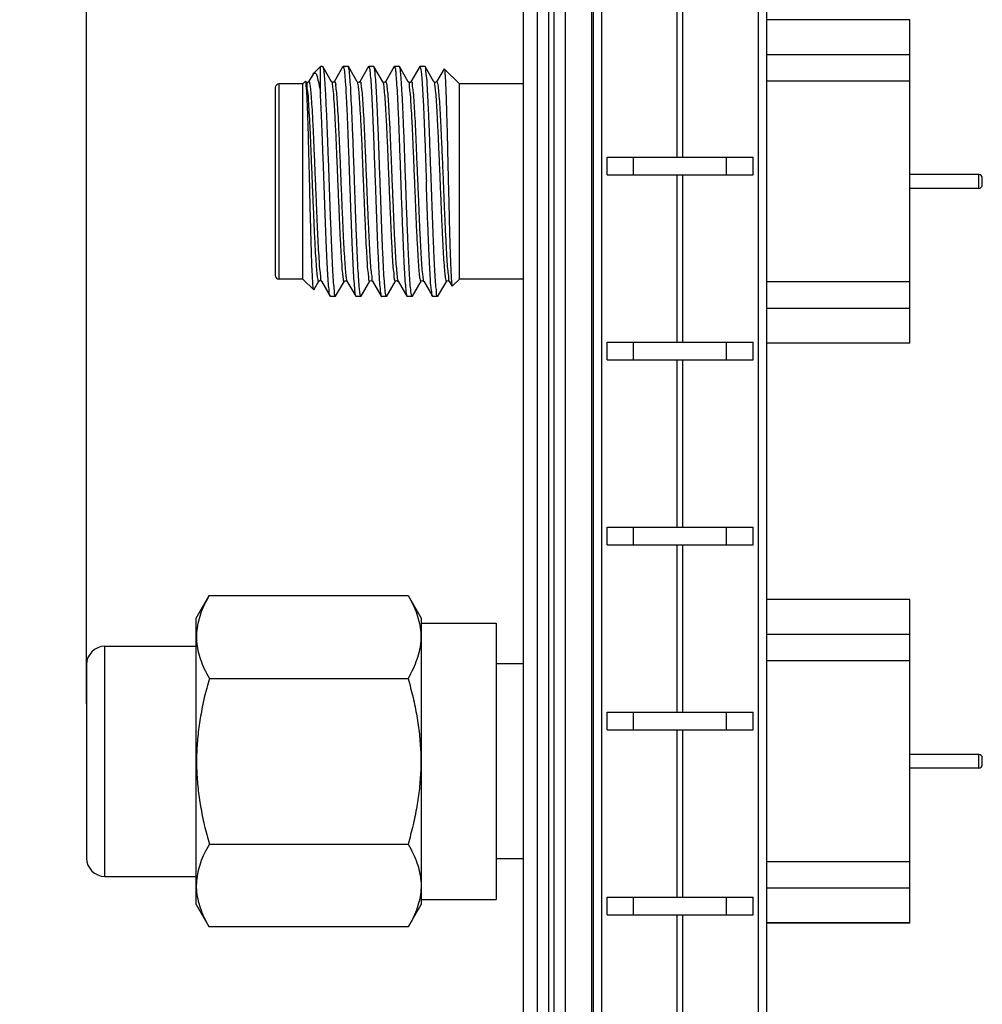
# Model space of a CAD drawing. Header units: inches. Extents: x 0.2 to 16.8, y 0.1 to 10.8.
# Tile 14 of 17: x 8.6 to 9.6, y 3.8 to 4.8. Entities that reach past the tile are written whole.
import ezdxf

# ---------------------------------------------------------------- set-up
doc = ezdxf.new("R2010")
doc.units = ezdxf.units.IN
doc.header["$LTSCALE"] = 0.935
doc.header["$MEASUREMENT"] = 0
doc.layers.get('0').update_dxf_attribs({"linetype": 'CONTINUOUS'})
doc.layers.add('DIMENSIONS', color=7, linetype='CONTINUOUS')
doc.styles.get("Standard").update_dxf_attribs({"font": 'txt', "width": 0.8})
doc.dimstyles.new('DIMSTYLE_1', dxfattribs={"dimtxt": 0.125, "dimasz": 0.18, "dimexe": 0.18, "dimexo": 0.0625, "dimgap": 0.09, "dimtad": 0, "dimtih": 1, "dimtoh": 1, "dimdec": 3, "dimzin": 4, "dimdsep": 46, "dimtxsty": 'STANDARD', "dimblk": '_FILLED', "dimblk1": '_FILLED', "dimblk2": '_FILLED', "dimcen": 0.09, "dimadec": 0, "dimazin": 0, "dimtp": 0.001, "dimtm": 0.001, "dimtfac": 1, "dimtdec": 3, "dimtofl": 0, "dimtmove": 0, "dimatfit": 3, "dimldrblk": '_FILLED', "dimfxl": 1, "dimtolj": 1, "dimtzin": 4, "dimarcsym": 0})

# ---------------------------------------------------------------- blocks, each defined once
blk = doc.blocks.new('*D13')
at = {"layer": 'DIMENSIONS', "color": 2, "linetype": 'CONTINUOUS'}
blk.add_line((8.6563, 4.0862), (8.6563, 8.3548), dxfattribs=at)
at = {"layer": 'DIMENSIONS', "color": 2, "linetype": 'CONTINUOUS', "width": 0.8}
for s, p in [(']', (8.7188, 9.5423)), ('14.98', (8.7188, 9.0423)), ('[', (8.7188, 8.9423)), ('.590', (8.7188, 8.4173))]:
    blk.add_text(s, height=0.125, rotation=90, dxfattribs=at).set_placement(p)
blk = doc.blocks.new('_FILLED')
at = {"color": 0, "linetype": 'BYBLOCK'}
blk.add_solid([(0, 0), (-1, 0.1736), (-1, -0.1736)], dxfattribs=at)

msp = doc.modelspace()

# ---------------------------------------------------------------- linework, layer by layer
at = {"color": 7, "linetype": 'CONTINUOUS'}
for p, q in [((9.1459, 3.2243), (9.1459, 7.6673)), ((9.1579, 7.6673), (9.1579, 3.2243)), ((9.1639, 7.6673), (9.1639, 3.2243)), ((9.1759, 7.6673), (9.1759, 3.2243)), ((9.2051, 3.2243), (9.2051, 7.6673)), ((9.1309, 3.5473), (9.1309, 7.6573)), ((9.2069, 3.2733), (9.2069, 7.2733)), ((9.2158, 3.2733), (9.2158, 7.2733)), ((9.3859, 3.2733), (9.3859, 7.2733)), ((9.3949, 3.2733), (9.3949, 7.2733)), ((9.2977, 4.6799), (9.2977, 4.8619)), ((9.304, 4.6799), (9.304, 4.8619)), ((9.5503, 4.8293), (9.3949, 4.8293)), ((9.5503, 4.4779), (9.5503, 4.8294)), ((9.5503, 4.7914), (9.3949, 4.7914)), ((8.9023, 4.7704), (8.903, 4.7713)), ((8.9103, 4.7786), (8.903, 4.7713)), ((8.9126, 4.7786), (8.9103, 4.7786)), ((8.9103, 4.7495), (8.9103, 4.7786)), ((8.9126, 4.7786), (8.9129, 4.7784)), ((8.9224, 4.762), (8.9129, 4.7784)), ((8.9347, 4.7784), (8.9252, 4.762)), ((8.9347, 4.7784), (8.935, 4.7786)), ((8.9404, 4.7786), (8.935, 4.7786)), ((8.9406, 4.7784), (8.9404, 4.7786)), ((8.9502, 4.762), (8.9406, 4.7784)), ((8.9625, 4.7784), (8.953, 4.762)), ((8.9625, 4.7784), (8.9628, 4.7786)), ((8.9682, 4.7786), (8.9628, 4.7786)), ((8.9684, 4.7784), (8.9682, 4.7786)), ((8.9779, 4.762), (8.9684, 4.7784)), ((8.9903, 4.7784), (8.9808, 4.762)), ((8.9903, 4.7784), (8.9905, 4.7786)), ((8.9959, 4.7786), (8.9905, 4.7786)), ((8.9962, 4.7784), (8.9959, 4.7786)), ((9.0057, 4.762), (8.9962, 4.7784)), ((9.0181, 4.7784), (9.0085, 4.762)), ((9.0181, 4.7784), (9.0183, 4.7786)), ((9.0237, 4.7786), (9.0183, 4.7786)), ((9.024, 4.7784), (9.0237, 4.7786)), ((9.0335, 4.762), (9.024, 4.7784)), ((9.0445, 4.7762), (9.0363, 4.762)), ((9.0445, 4.7762), (9.0447, 4.7762)), ((9.0613, 4.7596), (9.0447, 4.7762)), ((8.8941, 4.7625), (8.8913, 4.7596)), ((8.8943, 4.7624), (8.8941, 4.7625)), ((8.8946, 4.762), (8.8946, 4.762)), ((8.9023, 4.7704), (8.8974, 4.762)), ((9.5503, 4.7628), (9.3949, 4.7628)), ((8.8613, 4.7556), (8.8613, 4.5516)), ((8.8913, 4.7596), (8.8653, 4.7596)), ((8.8653, 4.7596), (8.8653, 4.5476)), ((8.8913, 4.5476), (8.8913, 4.7596)), ((9.1309, 4.7596), (9.0613, 4.7596)), ((9.0613, 4.5476), (9.0613, 4.7596)), ((9.2216, 4.6799), (9.3801, 4.6799)), ((9.2216, 4.6609), (9.2216, 4.6799)), ((9.2503, 4.6609), (9.2503, 4.6799)), ((9.3514, 4.6609), (9.3514, 4.6799)), ((9.3801, 4.6609), (9.3801, 4.6799)), ((9.2216, 4.6609), (9.3801, 4.6609)), ((9.2977, 4.479), (9.2977, 4.6609)), ((9.304, 4.479), (9.304, 4.6609)), ((9.6251, 4.6611), (9.5503, 4.6611)), ((9.6251, 4.6461), (9.6251, 4.6611)), ((9.629, 4.6501), (9.629, 4.6572)), ((9.6251, 4.6461), (9.5503, 4.6461)), ((8.8913, 4.5476), (8.8653, 4.5476)), ((8.903, 4.536), (8.8913, 4.5476)), ((9.0613, 4.5476), (9.0535, 4.5399)), ((9.1309, 4.5476), (9.0613, 4.5476)), ((8.9031, 4.5361), (8.903, 4.536)), ((8.9031, 4.5361), (8.9085, 4.5453)), ((8.9112, 4.5455), (8.9113, 4.5453)), ((8.9113, 4.5453), (8.9208, 4.5289)), ((8.9268, 4.5289), (8.9363, 4.5453)), ((8.9391, 4.5453), (8.9486, 4.5289)), ((8.9545, 4.5289), (8.964, 4.5453)), ((8.9668, 4.5454), (8.9669, 4.5453)), ((8.9669, 4.5453), (8.9764, 4.5289)), ((8.9823, 4.5289), (8.9918, 4.5453)), ((8.9946, 4.5454), (8.9947, 4.5453)), ((8.9947, 4.5453), (9.0042, 4.5289)), ((9.0101, 4.5289), (9.0196, 4.5453)), ((9.0224, 4.5453), (9.0224, 4.5453)), ((9.0224, 4.5453), (9.0319, 4.5289)), ((9.0379, 4.5289), (9.0474, 4.5453)), ((9.0502, 4.5454), (9.0502, 4.5453)), ((9.0502, 4.5453), (9.0533, 4.5399)), ((9.0533, 4.5399), (9.0535, 4.5399)), ((9.5503, 4.5445), (9.3949, 4.5445)), ((8.9211, 4.5286), (8.9208, 4.5289)), ((8.9265, 4.5286), (8.9211, 4.5286)), ((8.9265, 4.5286), (8.9268, 4.5289)), ((8.9486, 4.5289), (8.9489, 4.5286)), ((8.9543, 4.5286), (8.9489, 4.5286)), ((8.9545, 4.5289), (8.9543, 4.5286)), ((8.982, 4.5286), (8.9767, 4.5286)), ((8.9823, 4.5289), (8.982, 4.5286)), ((9.0042, 4.5289), (9.0044, 4.5286)), ((9.0098, 4.5286), (9.0044, 4.5286)), ((9.0101, 4.5289), (9.0098, 4.5286)), ((9.0322, 4.5286), (9.0319, 4.5289)), ((9.0376, 4.5286), (9.0322, 4.5286)), ((9.0379, 4.5289), (9.0376, 4.5286)), ((9.5503, 4.5158), (9.3949, 4.5158)), ((9.2216, 4.479), (9.3801, 4.479)), ((9.2216, 4.46), (9.2216, 4.479)), ((9.2503, 4.46), (9.2503, 4.479)), ((9.3514, 4.46), (9.3514, 4.479)), ((9.3801, 4.46), (9.3801, 4.479)), ((9.5503, 4.478), (9.3949, 4.478)), ((9.5503, 4.4779), (9.3949, 4.4779)), ((9.2216, 4.46), (9.3801, 4.46)), ((9.2977, 4.278), (9.2977, 4.46)), ((9.304, 4.278), (9.304, 4.46)), ((9.2216, 4.278), (9.3801, 4.278)), ((9.2216, 4.259), (9.2216, 4.278)), ((9.2503, 4.259), (9.2503, 4.278)), ((9.3514, 4.259), (9.3514, 4.278)), ((9.3801, 4.259), (9.3801, 4.278)), ((9.2216, 4.259), (9.3801, 4.259)), ((9.2977, 4.0771), (9.2977, 4.259)), ((9.304, 4.0771), (9.304, 4.259)), ((8.7753, 4.1791), (8.7896, 4.2039)), ((8.7896, 4.2039), (9.0055, 4.2039)), ((9.0055, 4.2039), (9.0198, 4.1791)), ((9.5503, 4.1995), (9.3949, 4.1995)), ((9.5503, 4.1994), (9.3949, 4.1994)), ((9.5503, 3.8479), (9.5503, 4.1995)), ((8.7753, 3.8683), (8.7753, 4.1791)), ((9.0198, 4.1791), (9.0198, 3.8683)), ((9.0198, 4.1737), (9.1013, 4.1737)), ((9.1013, 4.1737), (9.1013, 3.8737)), ((9.5503, 4.1615), (9.3949, 4.1615)), ((8.6763, 4.1487), (8.7753, 4.1487)), ((8.6763, 3.8987), (8.6763, 4.1487)), ((9.1309, 4.1297), (9.1013, 4.1297)), ((9.5503, 4.1329), (9.3949, 4.1329)), ((8.6563, 4.1287), (8.6563, 3.9187)), ((8.7897, 4.1137), (9.0054, 4.1137)), ((9.2216, 4.0771), (9.3801, 4.0771)), ((9.2216, 4.0581), (9.2216, 4.0771)), ((9.2503, 4.0581), (9.2503, 4.0771)), ((9.3514, 4.0581), (9.3514, 4.0771)), ((9.3801, 4.0581), (9.3801, 4.0771)), ((9.2216, 4.0581), (9.3801, 4.0581)), ((9.2977, 3.8761), (9.2977, 4.0581)), ((9.304, 3.8761), (9.304, 4.0581)), ((9.6251, 4.0312), (9.5503, 4.0312)), ((9.6251, 4.0162), (9.6251, 4.0312)), ((9.629, 4.0202), (9.629, 4.0273)), ((9.6251, 4.0162), (9.5503, 4.0162)), ((8.7897, 3.9337), (9.0054, 3.9337)), ((9.1309, 3.9177), (9.1013, 3.9177)), ((9.5503, 3.9146), (9.3949, 3.9146)), ((8.6763, 3.8987), (8.7753, 3.8987)), ((9.5503, 3.8859), (9.3949, 3.8859)), ((9.0198, 3.8737), (9.1013, 3.8737)), ((9.2216, 3.8761), (9.3801, 3.8761)), ((9.2216, 3.8571), (9.2216, 3.8761)), ((9.2503, 3.8571), (9.2503, 3.8761)), ((9.3514, 3.8571), (9.3514, 3.8761)), ((9.3801, 3.8571), (9.3801, 3.8761)), ((8.7753, 3.8683), (8.7891, 3.8444)), ((9.006, 3.8444), (9.0198, 3.8683)), ((9.2216, 3.8571), (9.3801, 3.8571)), ((9.2977, 3.6752), (9.2977, 3.8571)), ((9.304, 3.6752), (9.304, 3.8571)), ((8.7891, 3.8444), (9.006, 3.8444)), ((9.5503, 3.8481), (9.3949, 3.8481)), ((9.5503, 3.8479), (9.3949, 3.8479))]:
    msp.add_line(p, q, dxfattribs=at)
for points in [[(8.8948, 4.7618), (8.8946, 4.762), (8.8946, 4.762)], [(8.8974, 4.762), (8.8973, 4.7618), (8.8965, 4.7613), (8.8951, 4.7615), (8.8948, 4.7618)], [(8.9226, 4.7618), (8.9224, 4.7619), (8.9224, 4.762)], [(8.9252, 4.762), (8.9251, 4.7618), (8.9243, 4.7613), (8.9229, 4.7615), (8.9226, 4.7618)], [(8.9503, 4.7618), (8.9502, 4.7619), (8.9501, 4.762)], [(8.953, 4.762), (8.9529, 4.7618), (8.952, 4.7613), (8.9507, 4.7615), (8.9503, 4.7618)], [(8.9781, 4.7618), (8.978, 4.7619), (8.9779, 4.762)], [(8.9808, 4.762), (8.9807, 4.7618), (8.9798, 4.7613), (8.9785, 4.7615), (8.9781, 4.7618)], [(9.0059, 4.7618), (9.0057, 4.7619), (9.0057, 4.762)], [(9.0085, 4.762), (9.0084, 4.7618), (9.0076, 4.7613), (9.0062, 4.7615), (9.0059, 4.7618)], [(9.0337, 4.7618), (9.0335, 4.7619), (9.0335, 4.762)], [(9.0363, 4.762), (9.0362, 4.7618), (9.0354, 4.7613), (9.034, 4.7615), (9.0337, 4.7618)], [(8.9085, 4.5453), (8.9086, 4.5455), (8.9097, 4.546), (8.911, 4.5457), (8.9112, 4.5455)], [(8.9363, 4.5453), (8.9363, 4.5454), (8.9371, 4.5459), (8.9385, 4.5459), (8.9391, 4.5454), (8.9391, 4.5453)], [(8.964, 4.5453), (8.9644, 4.5457), (8.9657, 4.546), (8.9667, 4.5455), (8.9668, 4.5454)], [(8.9918, 4.5453), (8.9922, 4.5457), (8.9934, 4.546), (8.9945, 4.5455), (8.9946, 4.5454)], [(9.0196, 4.5453), (9.0196, 4.5453), (9.02, 4.5457), (9.0213, 4.546), (9.0223, 4.5455), (9.0224, 4.5453)], [(9.0474, 4.5453), (9.0477, 4.5457), (9.049, 4.546), (9.0501, 4.5455), (9.0502, 4.5454)]]:
    msp.add_lwpolyline(points, dxfattribs=at)
for centre, radius, start, end in [((8.8653, 4.7556), 0.004, 90, 180), ((9.6251, 4.6572), 0.00394, 0, 90), ((9.6251, 4.6501), 0.00394, 270, 360), ((8.8653, 4.5516), 0.004, 180, 270), ((8.6763, 4.1287), 0.02, 90, 180), ((9.6251, 4.0273), 0.00394, 0, 90), ((9.6251, 4.0202), 0.00394, 270, 360), ((8.6763, 3.9187), 0.02, 180, 270)]:
    msp.add_arc(centre, radius, start, end, dxfattribs=at)
for points, knots in [([(8.903, 4.7714), (8.903, 4.7714), (8.9036, 4.7716), (8.906, 4.7714), (8.9069, 4.7661), (8.909, 4.7593), (8.9098, 4.7531), (8.9103, 4.7495)], [0, 0, 0, 0, 0.005598, 0.079346, 0.248559, 0.555616, 1, 1, 1, 1]), ([(8.9128, 4.7784), (8.913, 4.7781), (8.9139, 4.7754), (8.914, 4.7714), (8.915, 4.7626), (8.9156, 4.7515), (8.9163, 4.7372), (8.917, 4.7207), (8.9178, 4.7023), (8.9185, 4.6825), (8.9193, 4.6618), (8.92, 4.6409), (8.9207, 4.6204), (8.9215, 4.6009), (8.9222, 4.5828), (8.9229, 4.5667), (8.9237, 4.5532), (8.9241, 4.5424), (8.9255, 4.5349), (8.925, 4.5305), (8.9264, 4.529), (8.9266, 4.5289)], [0, 0, 0, 0, 0.00435, 0.024501, 0.058039, 0.104068, 0.161299, 0.228114, 0.302622, 0.38271, 0.466102, 0.550441, 0.633327, 0.712404, 0.785425, 0.85032, 0.90525, 0.948665, 0.979353, 0.996521, 1, 1, 1, 1]), ([(8.935, 4.7786), (8.9353, 4.7786), (8.9363, 4.7749), (8.9365, 4.7705), (8.9375, 4.7607), (8.9381, 4.7486), (8.9389, 4.7333), (8.9397, 4.7156), (8.9404, 4.696), (8.9412, 4.6751), (8.9417, 4.6609), (8.9419, 4.6536)], [0, 0, 0, 0, 0.016134, 0.060829, 0.134133, 0.234697, 0.358123, 0.499333, 0.657693, 0.8272, 1, 1, 1, 1]), ([(8.9473, 4.6536), (8.9471, 4.6609), (8.9466, 4.6752), (8.9458, 4.6962), (8.945, 4.7158), (8.9443, 4.7334), (8.9435, 4.7486), (8.9429, 4.7606), (8.9419, 4.7703), (8.9417, 4.7746), (8.9408, 4.778), (8.9406, 4.7784)], [0, 0, 0, 0, 0.174158, 0.344965, 0.504457, 0.646442, 0.769449, 0.86894, 0.942452, 0.988185, 1, 1, 1, 1]), ([(8.9628, 4.7786), (8.9631, 4.7786), (8.9641, 4.7748), (8.9643, 4.7703), (8.9653, 4.7606), (8.9659, 4.7486), (8.9667, 4.7334), (8.9674, 4.7158), (8.9682, 4.6962), (8.9689, 4.6752), (8.9695, 4.6609), (8.9697, 4.6536)], [0, 0, 0, 0, 0.016755, 0.06226, 0.135405, 0.234398, 0.35679, 0.498065, 0.65676, 0.826713, 1, 1, 1, 1]), ([(8.9751, 4.6536), (8.9748, 4.6609), (8.9743, 4.6752), (8.9736, 4.6961), (8.9728, 4.7157), (8.9721, 4.7333), (8.9713, 4.7486), (8.9707, 4.7606), (8.9697, 4.7704), (8.9695, 4.7746), (8.9686, 4.778), (8.9684, 4.7784)], [0, 0, 0, 0, 0.174033, 0.344726, 0.504126, 0.645913, 0.768389, 0.868869, 0.942804, 0.988337, 1, 1, 1, 1]), ([(8.9905, 4.7786), (8.9908, 4.7786), (8.9919, 4.7748), (8.9921, 4.7704), (8.993, 4.7606), (8.9937, 4.7486), (8.9945, 4.7333), (8.9952, 4.7157), (8.996, 4.6961), (8.9967, 4.6752), (8.9972, 4.6609), (8.9975, 4.6536)], [0, 0, 0, 0, 0.016507, 0.061817, 0.135389, 0.235376, 0.357252, 0.498345, 0.656964, 0.82682, 1, 1, 1, 1]), ([(9.0029, 4.6536), (9.0026, 4.6608), (9.0021, 4.6751), (9.0014, 4.6958), (9.0006, 4.7153), (8.9999, 4.7329), (8.9991, 4.7483), (8.9984, 4.7605), (8.9975, 4.7704), (8.9973, 4.7746), (8.9964, 4.778), (8.9962, 4.7784)], [0, 0, 0, 0, 0.173388, 0.342535, 0.499935, 0.641946, 0.76666, 0.868423, 0.942752, 0.988278, 1, 1, 1, 1]), ([(9.0183, 4.7786), (9.0186, 4.7787), (9.0197, 4.7748), (9.0199, 4.7704), (9.0208, 4.7605), (9.0215, 4.7483), (9.0223, 4.7329), (9.023, 4.7153), (9.0238, 4.6958), (9.0245, 4.6751), (9.025, 4.6608), (9.0253, 4.6536)], [0, 0, 0, 0, 0.016704, 0.062001, 0.135955, 0.237205, 0.36129, 0.502585, 0.659192, 0.827486, 1, 1, 1, 1]), ([(9.0307, 4.6536), (9.0304, 4.6605), (9.0299, 4.6739), (9.0292, 4.6937), (9.0285, 4.7123), (9.0278, 4.7295), (9.0271, 4.7447), (9.0262, 4.7572), (9.026, 4.7675), (9.0244, 4.7731), (9.0251, 4.778), (9.024, 4.7782), (9.024, 4.7782)], [0, 0, 0, 0, 0.163616, 0.323047, 0.474677, 0.612725, 0.735332, 0.838587, 0.918058, 0.97149, 0.998999, 1, 1, 1, 1]), ([(9.0447, 4.7762), (9.045, 4.7764), (9.0454, 4.7715), (9.0458, 4.7674), (9.0463, 4.7571), (9.0467, 4.745), (9.0472, 4.7298), (9.0477, 4.7126), (9.0482, 4.6938), (9.0486, 4.674), (9.0489, 4.6605), (9.0491, 4.6536)], [0, 0, 0, 0, 0.020152, 0.068764, 0.145534, 0.248677, 0.373475, 0.514542, 0.669898, 0.833191, 1, 1, 1, 1]), ([(8.8986, 4.6536), (8.8984, 4.6598), (8.8981, 4.6718), (8.8976, 4.6895), (8.8972, 4.7061), (8.8967, 4.7211), (8.8963, 4.7344), (8.8957, 4.745), (8.8956, 4.7541), (8.8946, 4.7578), (8.895, 4.7627), (8.8944, 4.7624)], [0, 0, 0, 0, 0.16918, 0.332544, 0.486587, 0.625796, 0.748465, 0.85028, 0.927034, 0.976952, 1, 1, 1, 1]), ([(8.8945, 4.7619), (8.8946, 4.7618), (8.896, 4.7611), (8.8949, 4.7569), (8.8968, 4.7506), (8.897, 4.7406), (8.898, 4.7281), (8.8987, 4.7131), (8.8995, 4.6963), (8.9002, 4.6781), (8.901, 4.6591), (8.9018, 4.64), (8.9026, 4.6213), (8.9033, 4.6036), (8.9041, 4.5875), (8.9049, 4.5735), (8.9056, 4.5623), (8.9065, 4.5531), (8.9069, 4.549), (8.9078, 4.5447), (8.9083, 4.5452), (8.9084, 4.5453)], [0, 0, 0, 0, 0.000597, 0.017025, 0.048495, 0.094144, 0.152561, 0.221907, 0.299992, 0.384341, 0.472283, 0.561029, 0.647767, 0.729746, 0.804369, 0.869276, 0.922416, 0.962127, 0.987208, 0.997189, 1, 1, 1, 1]), ([(8.8975, 4.7619), (8.8976, 4.7621), (8.8981, 4.7626), (8.899, 4.7583), (8.8995, 4.7543), (8.9003, 4.7451), (8.901, 4.7341), (8.9018, 4.7201), (8.9026, 4.7042), (8.9033, 4.6866), (8.9041, 4.6681), (8.9049, 4.6491), (8.9057, 4.6302), (8.9064, 4.6121), (8.9072, 4.5952), (8.9079, 4.5802), (8.9088, 4.5676), (8.9092, 4.5574), (8.9107, 4.5508), (8.9101, 4.5464), (8.9113, 4.5455), (8.9114, 4.5455)], [0, 0, 0, 0, 0.002772, 0.01276, 0.03767, 0.077041, 0.129698, 0.194012, 0.267977, 0.34928, 0.435377, 0.523572, 0.611101, 0.695224, 0.773307, 0.842906, 0.901848, 0.948299, 0.980837, 0.998557, 1, 1, 1, 1]), ([(8.9224, 4.7621), (8.923, 4.7622), (8.9231, 4.7571), (8.9241, 4.7527), (8.9247, 4.7427), (8.9255, 4.731), (8.9263, 4.7164), (8.9271, 4.7), (8.9278, 4.682), (8.9286, 4.6632), (8.9294, 4.644), (8.9302, 4.6252), (8.9309, 4.6072), (8.9317, 4.5908), (8.9325, 4.5762), (8.9333, 4.5645), (8.9339, 4.5545), (8.9349, 4.5501), (8.9351, 4.5447), (8.936, 4.5453), (8.9361, 4.5454)], [0, 0, 0, 0, 0.012832, 0.041176, 0.083944, 0.139827, 0.207071, 0.28355, 0.366844, 0.454314, 0.543186, 0.630644, 0.713915, 0.79036, 0.85756, 0.913392, 0.956103, 0.984384, 0.99754, 1, 1, 1, 1]), ([(8.9252, 4.7621), (8.9252, 4.7621), (8.9255, 4.762), (8.9271, 4.7607), (8.9265, 4.7563), (8.928, 4.7494), (8.9284, 4.7391), (8.9293, 4.7263), (8.93, 4.7112), (8.9308, 4.6943), (8.9316, 4.6761), (8.9323, 4.6572), (8.9331, 4.6382), (8.9339, 4.6197), (8.9346, 4.6022), (8.9354, 4.5864), (8.9362, 4.5726), (8.9369, 4.5616), (8.9378, 4.5527), (8.9381, 4.5488), (8.9389, 4.5456), (8.9391, 4.5453)], [0, 0, 0, 0, 0.000253, 0.004746, 0.023339, 0.056762, 0.104074, 0.163822, 0.234148, 0.312856, 0.397481, 0.485375, 0.573785, 0.659941, 0.741145, 0.814856, 0.878769, 0.930892, 0.969613, 0.993782, 1, 1, 1, 1]), ([(8.9502, 4.762), (8.9504, 4.7616), (8.9512, 4.7581), (8.9516, 4.7542), (8.9524, 4.745), (8.9531, 4.7338), (8.9539, 4.7197), (8.9547, 4.7036), (8.9555, 4.6859), (8.9562, 4.6672), (8.957, 4.6481), (8.9578, 4.6291), (8.9586, 4.6109), (8.9593, 4.5941), (8.9601, 4.5791), (8.961, 4.5667), (8.9613, 4.5565), (8.9629, 4.5507), (8.9622, 4.5455), (8.9638, 4.5454), (8.964, 4.5454)], [0, 0, 0, 0, 0.007043, 0.032268, 0.072167, 0.125533, 0.190695, 0.265596, 0.347867, 0.434899, 0.523936, 0.612154, 0.696756, 0.775062, 0.844591, 0.903148, 0.948888, 0.980398, 0.996816, 1, 1, 1, 1]), ([(8.9531, 4.7619), (8.9533, 4.762), (8.954, 4.7626), (8.9544, 4.7575), (8.9553, 4.7533), (8.9559, 4.7436), (8.9567, 4.7322), (8.9575, 4.7178), (8.9582, 4.7017), (8.959, 4.6839), (8.9598, 4.6653), (8.9605, 4.6462), (8.9613, 4.6274), (8.9621, 4.6095), (8.9629, 4.5929), (8.9636, 4.5781), (8.9645, 4.566), (8.9648, 4.5559), (8.9664, 4.5506), (8.9658, 4.5455), (8.9669, 4.5454), (8.9669, 4.5454)], [0, 0, 0, 0, 0.002516, 0.014687, 0.04181, 0.083261, 0.137791, 0.20371, 0.27896, 0.361189, 0.447823, 0.536147, 0.623397, 0.706838, 0.783859, 0.85205, 0.909282, 0.953778, 0.984181, 0.999685, 1, 1, 1, 1]), ([(8.9778, 4.7619), (8.978, 4.7617), (8.979, 4.7594), (8.979, 4.7554), (8.9801, 4.7472), (8.9807, 4.7366), (8.9815, 4.7231), (8.9823, 4.7074), (8.9831, 4.6901), (8.9838, 4.6716), (8.9846, 4.6525), (8.9854, 4.6335), (8.9862, 4.6151), (8.9869, 4.5979), (8.9877, 4.5825), (8.9885, 4.5693), (8.989, 4.5589), (8.9904, 4.5513), (8.99, 4.5471), (8.9916, 4.5451), (8.9918, 4.5451), (8.9919, 4.5452)], [0, 0, 0, 0, 0.004157, 0.025932, 0.062516, 0.112828, 0.175301, 0.24797, 0.328541, 0.414465, 0.503025, 0.591418, 0.676848, 0.756612, 0.82819, 0.88932, 0.938081, 0.972959, 0.992941, 0.998328, 1, 1, 1, 1]), ([(8.9807, 4.762), (8.9808, 4.7622), (8.9811, 4.7624), (8.9825, 4.7598), (8.9824, 4.7557), (8.9836, 4.7477), (8.9841, 4.7372), (8.985, 4.7239), (8.9857, 4.7084), (8.9865, 4.6912), (8.9872, 4.6728), (8.988, 4.6538), (8.9888, 4.6348), (8.9896, 4.6164), (8.9903, 4.5992), (8.9911, 4.5837), (8.9919, 4.5703), (8.9925, 4.5598), (8.9936, 4.5517), (8.9935, 4.5478), (8.9946, 4.5456), (8.9948, 4.5454)], [0, 0, 0, 0, 0.002808, 0.009161, 0.030204, 0.065964, 0.1154, 0.176986, 0.248797, 0.328584, 0.41384, 0.50189, 0.589968, 0.675306, 0.755225, 0.827216, 0.889023, 0.938714, 0.974756, 0.996095, 1, 1, 1, 1]), ([(9.0056, 4.7618), (9.0057, 4.7617), (9.007, 4.7608), (9.0063, 4.7564), (9.0079, 4.7497), (9.0082, 4.7394), (9.0091, 4.7266), (9.0099, 4.7115), (9.0106, 4.6945), (9.0114, 4.6762), (9.0122, 4.6572), (9.013, 4.6381), (9.0137, 4.6195), (9.0145, 4.602), (9.0153, 4.5861), (9.0161, 4.5723), (9.0167, 4.5613), (9.0177, 4.5525), (9.0179, 4.5484), (9.0191, 4.5447), (9.0195, 4.5451), (9.0196, 4.5453)], [0, 0, 0, 0, 0.001555, 0.01957, 0.052539, 0.099532, 0.159093, 0.229351, 0.308089, 0.392818, 0.480857, 0.569422, 0.65571, 0.736991, 0.810695, 0.874494, 0.92638, 0.964733, 0.988404, 0.997059, 1, 1, 1, 1]), ([(9.0086, 4.7618), (9.0088, 4.7619), (9.0103, 4.7621), (9.0097, 4.7567), (9.0112, 4.7515), (9.0116, 4.7413), (9.0125, 4.7292), (9.0132, 4.7144), (9.014, 4.6978), (9.0147, 4.6798), (9.0155, 4.661), (9.0163, 4.6419), (9.0171, 4.6232), (9.0178, 4.6055), (9.0186, 4.5893), (9.0194, 4.575), (9.0201, 4.5636), (9.0208, 4.5539), (9.0216, 4.5498), (9.022, 4.5455), (9.0223, 4.5452)], [0, 0, 0, 0, 0.002846, 0.018294, 0.048718, 0.093311, 0.15071, 0.219128, 0.296421, 0.380165, 0.467731, 0.556367, 0.64329, 0.725769, 0.801215, 0.867262, 0.921842, 0.96326, 0.990265, 1, 1, 1, 1]), ([(9.0335, 4.762), (9.0343, 4.7621), (9.0341, 4.7569), (9.0354, 4.7521), (9.0358, 4.742), (9.0367, 4.7301), (9.0374, 4.7154), (9.0382, 4.6988), (9.039, 4.6808), (9.0398, 4.6619), (9.0406, 4.6428), (9.0413, 4.624), (9.0421, 4.6062), (9.0429, 4.5898), (9.0436, 4.5754), (9.0444, 4.5639), (9.0451, 4.5541), (9.0459, 4.5498), (9.0464, 4.5447), (9.0471, 4.5453), (9.0472, 4.5454)], [0, 0, 0, 0, 0.014238, 0.04361, 0.087301, 0.143969, 0.211837, 0.288765, 0.372322, 0.459865, 0.548625, 0.635793, 0.718612, 0.794461, 0.860945, 0.915969, 0.957808, 0.985187, 0.997469, 1, 1, 1, 1]), ([(9.0364, 4.7619), (9.0365, 4.7621), (9.037, 4.7626), (9.0379, 4.7584), (9.0383, 4.7543), (9.0392, 4.7452), (9.0399, 4.7341), (9.0407, 4.7202), (9.0414, 4.7042), (9.0422, 4.6867), (9.043, 4.6681), (9.0438, 4.649), (9.0445, 4.6301), (9.0453, 4.612), (9.0461, 4.5951), (9.0468, 4.5801), (9.0477, 4.5675), (9.0481, 4.5573), (9.0497, 4.5508), (9.049, 4.5464), (9.0502, 4.5455), (9.0503, 4.5455)], [0, 0, 0, 0, 0.002795, 0.012638, 0.03744, 0.076753, 0.1294, 0.193747, 0.267782, 0.349185, 0.435398, 0.523716, 0.611362, 0.695585, 0.773739, 0.843373, 0.902304, 0.948695, 0.981121, 0.99868, 1, 1, 1, 1]), ([(8.921, 4.5291), (8.9208, 4.5291), (8.9196, 4.5301), (8.9203, 4.5346), (8.9188, 4.5413), (8.9185, 4.5518), (8.9176, 4.5648), (8.9169, 4.5805), (8.9162, 4.5981), (8.9155, 4.6173), (8.9147, 4.6376), (8.914, 4.6582), (8.9133, 4.6788), (8.9125, 4.6986), (8.9118, 4.7172), (8.9111, 4.734), (8.9106, 4.7446), (8.9103, 4.7495)], [0, 0, 0, 0, 0.001551, 0.019355, 0.052248, 0.099413, 0.159562, 0.231028, 0.311825, 0.399704, 0.492214, 0.586769, 0.680708, 0.771444, 0.856446, 0.933344, 1, 1, 1, 1]), ([(8.903, 4.536), (8.9027, 4.5359), (8.9022, 4.5403), (8.902, 4.5443), (8.9014, 4.5538), (8.901, 4.5652), (8.9005, 4.5797), (8.9, 4.5962), (8.8995, 4.6144), (8.899, 4.6338), (8.8987, 4.647), (8.8986, 4.6536)], [0, 0, 0, 0, 0.018514, 0.066463, 0.141548, 0.242311, 0.365627, 0.506573, 0.663725, 0.830843, 1, 1, 1, 1]), ([(8.9419, 4.6536), (8.9422, 4.6464), (8.9427, 4.6322), (8.9435, 4.6113), (8.9442, 4.5917), (8.945, 4.5741), (8.9458, 4.5587), (8.9464, 4.5466), (8.9474, 4.5368), (8.9475, 4.5326), (8.9484, 4.5292), (8.9486, 4.5289)], [0, 0, 0, 0, 0.173175, 0.343262, 0.502454, 0.644604, 0.768861, 0.870083, 0.943823, 0.988626, 1, 1, 1, 1]), ([(8.9542, 4.5287), (8.9542, 4.5287), (8.9537, 4.5285), (8.9531, 4.5334), (8.9525, 4.5378), (8.9518, 4.5481), (8.951, 4.5604), (8.9503, 4.5758), (8.9495, 4.5932), (8.9488, 4.6124), (8.9481, 4.6327), (8.9476, 4.6466), (8.9473, 4.6536)], [0, 0, 0, 0, 0.001051, 0.021897, 0.070363, 0.1466, 0.248829, 0.372556, 0.512852, 0.667397, 0.831204, 1, 1, 1, 1]), ([(8.9697, 4.6536), (8.97, 4.6466), (8.9705, 4.6327), (8.9712, 4.6124), (8.9719, 4.5932), (8.9727, 4.5758), (8.9734, 4.5604), (8.9741, 4.5481), (8.9749, 4.5378), (8.9755, 4.5335), (8.976, 4.5291), (8.9763, 4.5288)], [0, 0, 0, 0, 0.169685, 0.334355, 0.489715, 0.630749, 0.755129, 0.857896, 0.934535, 0.983256, 1, 1, 1, 1]), ([(8.982, 4.5286), (8.9818, 4.5286), (8.9807, 4.5325), (8.9805, 4.5369), (8.9795, 4.5468), (8.9789, 4.559), (8.9781, 4.5743), (8.9774, 4.5919), (8.9766, 4.6114), (8.9759, 4.6322), (8.9754, 4.6464), (8.9751, 4.6536)], [0, 0, 0, 0, 0.016852, 0.062185, 0.136035, 0.237065, 0.360835, 0.501739, 0.658955, 0.827592, 1, 1, 1, 1]), ([(8.9975, 4.6536), (8.9977, 4.6464), (8.9982, 4.6322), (8.999, 4.6114), (8.9998, 4.5919), (9.0005, 4.5743), (9.0013, 4.559), (9.0019, 4.5468), (9.0029, 4.5369), (9.0031, 4.5327), (9.004, 4.5292), (9.0042, 4.5289)], [0, 0, 0, 0, 0.173289, 0.342788, 0.500807, 0.642432, 0.766835, 0.868381, 0.942608, 0.988173, 1, 1, 1, 1]), ([(9.0098, 4.5286), (9.0095, 4.5286), (9.0085, 4.5325), (9.0083, 4.5369), (9.0073, 4.5467), (9.0067, 4.5587), (9.0059, 4.5739), (9.0052, 4.5915), (9.0044, 4.6111), (9.0036, 4.6321), (9.0031, 4.6464), (9.0029, 4.6536)], [0, 0, 0, 0, 0.016588, 0.061996, 0.135548, 0.235147, 0.35684, 0.498019, 0.656737, 0.826706, 1, 1, 1, 1]), ([(9.0319, 4.5289), (9.0311, 4.5287), (9.0314, 4.5342), (9.0301, 4.5389), (9.0297, 4.5493), (9.0289, 4.5615), (9.0282, 4.5768), (9.0275, 4.594), (9.0267, 4.6129), (9.026, 4.633), (9.0255, 4.6467), (9.0253, 4.6536)], [0, 0, 0, 0, 0.025261, 0.077343, 0.155113, 0.256461, 0.378574, 0.518055, 0.671015, 0.833177, 1, 1, 1, 1]), ([(9.0376, 4.529), (9.0375, 4.529), (9.0361, 4.5294), (9.0369, 4.5343), (9.0353, 4.5401), (9.0351, 4.5502), (9.0342, 4.5626), (9.0335, 4.5776), (9.0328, 4.5946), (9.0321, 4.6134), (9.0314, 4.6333), (9.0309, 4.6468), (9.0307, 4.6536)], [0, 0, 0, 0, 0.003517, 0.032272, 0.086236, 0.164401, 0.265686, 0.386579, 0.523389, 0.67521, 0.836333, 1, 1, 1, 1]), ([(9.0491, 4.6536), (9.0493, 4.6469), (9.0496, 4.6336), (9.0501, 4.6142), (9.0505, 4.5961), (9.051, 4.58), (9.0515, 4.5662), (9.0519, 4.5554), (9.0526, 4.5468), (9.0525, 4.543), (9.0533, 4.5402), (9.0534, 4.54)], [0, 0, 0, 0, 0.178071, 0.351529, 0.512429, 0.65471, 0.777329, 0.875751, 0.946669, 0.989402, 1, 1, 1, 1]), ([(8.9763, 4.5288), (8.9763, 4.5287), (8.9764, 4.5287), (8.9766, 4.5287), (8.9766, 4.5287)], [0, 0, 0, 0, 0.799456, 1, 1, 1, 1]), ([(8.7896, 4.2039), (8.7877, 4.2005), (8.7841, 4.1939), (8.7799, 4.1837), (8.7771, 4.1737), (8.7756, 4.1638), (8.7756, 4.1539), (8.7771, 4.1439), (8.78, 4.134), (8.7842, 4.1238), (8.7877, 4.1171), (8.7897, 4.1137)], [0, 0, 0, 0, 0.123309, 0.236871, 0.344299, 0.448372, 0.551375, 0.655449, 0.762885, 0.876446, 1, 1, 1, 1]), ([(9.0055, 4.2039), (9.0074, 4.2005), (9.011, 4.1939), (9.0152, 4.1837), (9.018, 4.1737), (9.0195, 4.1638), (9.0195, 4.1554), (9.0189, 4.1504), (9.0186, 4.1487)], [0, 0, 0, 0, 0.203305, 0.390539, 0.567661, 0.73925, 0.909075, 1, 1, 1, 1]), ([(9.0186, 4.1484), (9.0184, 4.147), (9.0175, 4.1421), (9.0151, 4.134), (9.0109, 4.1238), (9.0074, 4.1171), (9.0054, 4.1137)], [0, 0, 0, 0, 0.117992, 0.393016, 0.683718, 1, 1, 1, 1]), ([(8.7897, 4.1137), (8.7877, 4.1068), (8.7841, 4.0933), (8.78, 4.0731), (8.7772, 4.0533), (8.7757, 4.0336), (8.7757, 4.0139), (8.7772, 3.9942), (8.78, 3.9744), (8.7841, 3.9542), (8.7877, 3.9406), (8.7897, 3.9337)], [0, 0, 0, 0, 0.117854, 0.229721, 0.338625, 0.44634, 0.553768, 0.661474, 0.770358, 0.882172, 1, 1, 1, 1]), ([(9.0054, 4.1137), (9.0074, 4.1068), (9.011, 4.0933), (9.0151, 4.0731), (9.0179, 4.0533), (9.0194, 4.0336), (9.0194, 4.0139), (9.0179, 3.9942), (9.0151, 3.9744), (9.011, 3.9542), (9.0074, 3.9406), (9.0054, 3.9337)], [0, 0, 0, 0, 0.117854, 0.229721, 0.338625, 0.44634, 0.553768, 0.661474, 0.770358, 0.882172, 1, 1, 1, 1]), ([(8.7897, 3.9337), (8.7877, 3.9303), (8.7841, 3.9237), (8.7799, 3.9137), (8.777, 3.9038), (8.7755, 3.8939), (8.7754, 3.8841), (8.7768, 3.8742), (8.7796, 3.8644), (8.7837, 3.8543), (8.7872, 3.8477), (8.7891, 3.8444)], [0, 0, 0, 0, 0.124195, 0.238156, 0.345759, 0.449842, 0.552742, 0.656636, 0.763825, 0.877062, 1, 1, 1, 1]), ([(9.0054, 3.9337), (9.0074, 3.9303), (9.011, 3.9237), (9.0152, 3.9137), (9.0181, 3.9038), (9.0196, 3.8939), (9.0197, 3.8841), (9.0183, 3.8742), (9.0155, 3.8644), (9.0114, 3.8543), (9.0079, 3.8477), (9.006, 3.8444)], [0, 0, 0, 0, 0.124195, 0.238156, 0.345759, 0.449842, 0.552742, 0.656636, 0.763825, 0.877062, 1, 1, 1, 1])]:
    msp.add_open_spline(points, degree=3, knots=knots, dxfattribs=at)
msp.add_open_spline([(9.0186, 4.1487), (9.0186, 4.1486), (9.0186, 4.1485), (9.0186, 4.1484)], degree=3, dxfattribs=at)

# ---------------------------------------------------------------- dimensions: what is measured, and where the dimension line sits
at = {"layer": 'DIMENSIONS', "color": 2, "linetype": 'CONTINUOUS'}
dim = msp.add_ordinate_dim(feature_location=(8.6563, 4.0862), offset=(0, 4.2685), dtype=1, origin=(9.2459, 7.3328), dimstyle='DIMSTYLE_1', dxfattribs=at)
dim.commit()
dim.dimension.update_dxf_attribs({"geometry": '*D13', "text_midpoint": (8.6563, 9.0298)})

doc.saveas('drawing.dxf')
